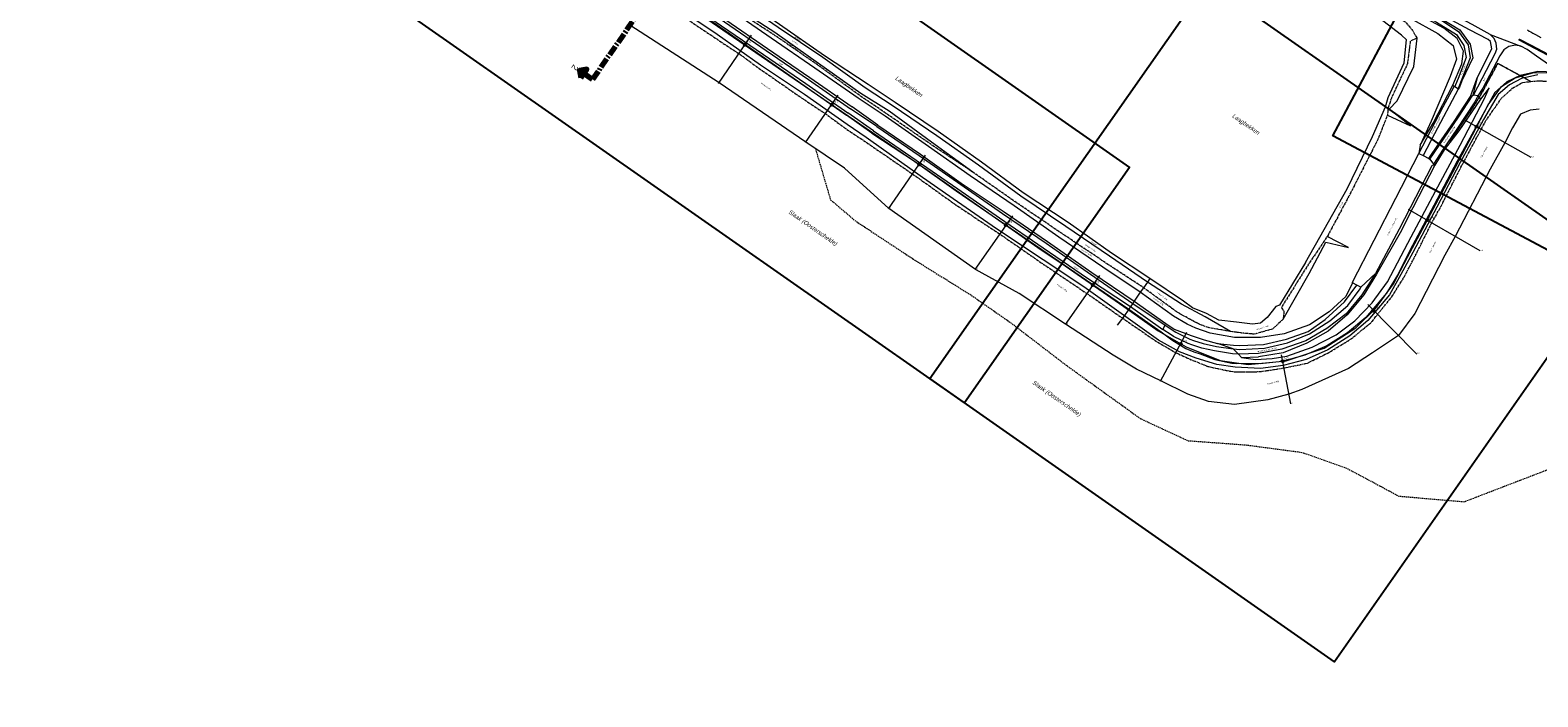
# Model space of a CAD drawing. Header units: metres. Extents: x 69428 to 72581, y 405279 to 408746.
# Tile 10 of 39: x 69840 to 71265, y 406882 to 407513. Entities that reach past the tile are written whole.
import ezdxf
from ezdxf.enums import TextEntityAlignment as Align

# ---------------------------------------------------------------- set-up
doc = ezdxf.new("R2010")
doc.units = ezdxf.units.M
for name, pattern in [('CENTER2', [28.575, 19.05, -3.175, 3.175, -3.175]), ('HIDDEN', [0.375, 0.25, -0.125]), ('PHANTOM2', [1.25, 0.625, -0.125, 0.125, -0.125, 0.125, -0.125])]:
    doc.linetypes.add(name, pattern=pattern)
doc.layers.add('Bladindeling', color=1, linetype='CONTINUOUS', plot=False)
for name, color, linetype, lineweight in [('BS-BREEKLIJN', 253, 'CONTINUOUS', 0), ('BS-Dijkpaal', 2, 'CONTINUOUS', 25), ('BS-Dijkpaal @ 0.5', 2, 'CONTINUOUS', 25), ('BS-Dijkpaal @ 1', 2, 'CONTINUOUS', 25), ('BS-Dijkpaalnr', 6, 'CONTINUOUS', 25), ('BS-DWARSPROFIELLOKATIE_GEMETEN', 1, 'CONTINUOUS', 18), ('BS-HEKWERK-NVV-KL-1_5M', 253, 'RASTER', 0), ('BS-KANT-KREUKELBERM', 35, 'PHANTOM2', 0), ('BS-KANT-VERHARDING', 253, 'CONTINUOUS', 0), ('BS-KANT-WATER', 253, 'CONTINUOUS', 0), ('BS-KRUINLIJN', 253, 'CONTINUOUS', 0), ('BS-OVERIG-KPN', 253, 'CONTINUOUS', 0), ('BS-Overige namen', 7, 'CONTINUOUS', 25), ('BS-OVERIGE-LIJNEN', 253, 'CONTINUOUS', 0), ('BS-OVERIGE-TEKSTEN', 253, 'CONTINUOUS', 0), ('BS-SCHEIDINGSL-TALUDBEKL-ONZB', 253, 'CONTINUOUS', 0), ('BS-STORTSTEENLIJN', 253, 'CONTINUOUS', 0), ('BS-TUSSENBERM', 253, 'CONTINUOUS', 0), ('BS-VLAKAFSLUITING', 253, 'CONTINUOUS', 0), ('BS-ZANDLIJN', 2, 'HIDDEN', 20), ('Plts-Dwarsprofiel', 5, 'CENTER2', 70), ('THEORETISCHE_NULLIJN', 1, 'CONTINUOUS', 0), ('TL-5.0mm Tekst', 4, 'CONTINUOUS', 50)]:
    doc.layers.add(name, color=color, linetype=linetype, lineweight=lineweight)
doc.styles.add('ISO', font='ISO')
doc.styles.add('StagCAD', font='StagCAD.ttf')
doc.linetypes.add('RASTER', pattern='A,3,-2,[200,RASTER,S=0.75,R=0,X=0,Y=0],-2,3', length=10)

# ---------------------------------------------------------------- blocks, each defined once
blk = doc.blocks.new('132')
at = {"layer": 'BS-Dijkpaal'}
h = blk.add_hatch(color=256, dxfattribs=at)
h.paths.add_polyline_path([(0, 0), (0, 1, 0.414214), (-1, 0)])
h.paths.add_polyline_path([(1, 0), (0, 0), (0, -1, 0.414214)])
for p, q in [((-1, 0), (1, 0)), ((0, -1), (0, 1))]:
    blk.add_line(p, q, dxfattribs=at)
blk.add_circle((0, 0), 1, dxfattribs=at)
blk = doc.blocks.new('*U71')
at = {"layer": 'BS-Dijkpaal @ 0.5', "xscale": 0.5, "yscale": 0.5, "zscale": 0.5}
blk.add_blockref('132', (70515.391, 407498.769), dxfattribs=at)
at = {"layer": 'BS-Dijkpaal @ 1'}
blk.add_blockref('132', (70515.391, 407498.769), dxfattribs=at)
blk = doc.blocks.new('*U72')
at = {"layer": 'BS-Dijkpaal @ 0.5', "xscale": 0.5, "yscale": 0.5, "zscale": 0.5}
blk.add_blockref('132', (70597.722, 407442.012), dxfattribs=at)
at = {"layer": 'BS-Dijkpaal @ 1'}
blk.add_blockref('132', (70597.722, 407442.012), dxfattribs=at)
blk = doc.blocks.new('*U73')
at = {"layer": 'BS-Dijkpaal @ 0.5', "xscale": 0.5, "yscale": 0.5, "zscale": 0.5}
blk.add_blockref('132', (70680.288, 407385.594), dxfattribs=at)
at = {"layer": 'BS-Dijkpaal @ 1'}
blk.add_blockref('132', (70680.288, 407385.594), dxfattribs=at)
blk = doc.blocks.new('*U74')
at = {"layer": 'BS-Dijkpaal @ 0.5', "xscale": 0.5, "yscale": 0.5, "zscale": 0.5}
blk.add_blockref('132', (70762.2, 407328.231), dxfattribs=at)
at = {"layer": 'BS-Dijkpaal @ 1'}
blk.add_blockref('132', (70762.2, 407328.231), dxfattribs=at)
blk = doc.blocks.new('*U75')
at = {"layer": 'BS-Dijkpaal @ 0.5', "xscale": 0.5, "yscale": 0.5, "zscale": 0.5}
blk.add_blockref('132', (70844.484, 407271.413), dxfattribs=at)
at = {"layer": 'BS-Dijkpaal @ 1'}
blk.add_blockref('132', (70844.484, 407271.413), dxfattribs=at)
blk = doc.blocks.new('*U76')
at = {"layer": 'BS-Dijkpaal @ 0.5', "xscale": 0.5, "yscale": 0.5, "zscale": 0.5}
blk.add_blockref('132', (70927.481, 407215.757), dxfattribs=at)
at = {"layer": 'BS-Dijkpaal @ 1'}
blk.add_blockref('132', (70927.481, 407215.757), dxfattribs=at)
blk = doc.blocks.new('*U77')
at = {"layer": 'BS-Dijkpaal @ 0.5', "xscale": 0.5, "yscale": 0.5, "zscale": 0.5}
blk.add_blockref('132', (71023.857, 407199.416), dxfattribs=at)
at = {"layer": 'BS-Dijkpaal @ 1'}
blk.add_blockref('132', (71023.857, 407199.416), dxfattribs=at)
blk = doc.blocks.new('*U78')
at = {"layer": 'BS-Dijkpaal @ 0.5', "xscale": 0.5, "yscale": 0.5, "zscale": 0.5}
blk.add_blockref('132', (71109.593, 407247.194), dxfattribs=at)
at = {"layer": 'BS-Dijkpaal @ 1'}
blk.add_blockref('132', (71109.593, 407247.194), dxfattribs=at)
blk = doc.blocks.new('*U79')
at = {"layer": 'BS-Dijkpaal @ 0.5', "xscale": 0.5, "yscale": 0.5, "zscale": 0.5}
blk.add_blockref('132', (71160.613, 407332.82), dxfattribs=at)
at = {"layer": 'BS-Dijkpaal @ 1'}
blk.add_blockref('132', (71160.613, 407332.82), dxfattribs=at)
blk = doc.blocks.new('*U80')
at = {"layer": 'BS-Dijkpaal @ 0.5', "xscale": 0.5, "yscale": 0.5, "zscale": 0.5}
blk.add_blockref('132', (71207.234, 407421.282), dxfattribs=at)
at = {"layer": 'BS-Dijkpaal @ 1'}
blk.add_blockref('132', (71207.234, 407421.282), dxfattribs=at)
blk = doc.blocks.new('riviernaam')
at = {"layer": 'TL-5.0mm Tekst', "style": 'StagCAD', "oblique": 10}
blk.add_attdef('NAAM', (0, 0), '', height=4, dxfattribs=at)

msp = doc.modelspace()

# ---------------------------------------------------------------- linework, layer by layer
at = {"layer": 'Bladindeling'}
for points in [[(70105.836814, 407924.192969), (70879.116344, 407382.736813), (70723.103553, 407159.927457), (69949.824023, 407701.383613)], [(71199.090731, 407652.608205), (71725.327496, 407372.803154), (71597.631231, 407132.641409), (71071.394466, 407412.44646)], [(70952.967794, 407557.945486), (71335.511798, 407290.08529), (71072.881476, 406915.010318), (70690.337471, 407182.870514)]]:
    msp.add_lwpolyline(points, close=True, dxfattribs=at)
at = {"layer": 'BS-BREEKLIJN'}
for points in [[(70974.494096, 407227.489669), (70950.754743, 407241.455682), (70928.387537, 407253.399304), (70896.097382, 407274.185565), (70860.255157, 407298.586402), (70819.006565, 407326.661151), (70776.460367, 407355.566445), (70736.326491, 407384.893953), (70697.067418, 407412.411298), (70655.538597, 407440.524716), (70629.228977, 407457.99135), (70589.041315, 407486.697767), (70547.091491, 407515.152141), (70506.635673, 407542.998365), (70466.824609, 407571.066941), (70425.292169, 407600.111067), (70386.938187, 407629.482094)], [(71184.901466, 407460.385294), (71185.992169, 407459.086453)], [(71207.727723, 407467.507345), (71203.817146, 407451.04713)], [(71208.477267, 407450.296935), (71211.031451, 407447.179113)], [(71153.86828, 407403.754006), (71152.721712, 407395.773746), (71156.825295, 407393.795648)], [(71163.140657, 407390.37926), (71166.365102, 407385.641878), (71167.638387, 407384.773964)], [(71111.570009, 407282.30695), (71097.940095, 407269.246825)], [(70985.073723, 407202.808497), (70982.022536, 407206.071506), (70976.948333, 407211.02271), (70962.41245, 407216.242747)]]:
    msp.add_lwpolyline(points, dxfattribs=at)
at = {"layer": 'BS-DWARSPROFIELLOKATIE_GEMETEN'}
for points in [[(70490.699815, 407462.093182), (70521.636731, 407507.850036)], [(70572.765235, 407406.219338), (70603.757843, 407450.937202)], [(71258.908668, 407392.038762), (71194.650685, 407428.198662)], [(70651.132852, 407343.505919), (70686.20985, 407394.233087)], [(71210.64156, 407303.605432), (71142.917428, 407342.910029)], [(70733.333492, 407285.978355), (70768.723839, 407336.952484)], [(70818.433058, 407234.1198), (70850.902435, 407280.290086)], [(71150.843171, 407206.064644), (71104.285024, 407252.949753)], [(70908.444692, 407180.376944), (70933.274618, 407226.911531)], [(71031.52018, 407159.053738), (71022.919261, 407205.22658)]]:
    msp.add_lwpolyline(points, dxfattribs=at)
at = {"layer": 'BS-HEKWERK-NVV-KL-1_5M', "flags": 128}
msp.add_lwpolyline([(70898.43321, 407277.528892), (70896.097382, 407274.185565), (70892.386393, 407268.852464), (70889.28553, 407264.531912), (70883.475021, 407256.032258), (70882.124755, 407253.992285), (70880.122832, 407251.138778), (70878.472316, 407248.64821), (70873.771249, 407241.790792), (70871.621551, 407238.786401), (70867.563883, 407233.310417)], dxfattribs=at)
at = {"layer": 'BS-KANT-KREUKELBERM', "ltscale": 3, "flags": 128}
for points in [[(70158.919, 408521.003), (70171.247235, 408481.262215), (70177.119427, 408461.324607), (70183.916263, 408436.109689), (70191.281982, 408413.566243), (70203.135975, 408379.65464), (70217.063038, 408331.343494), (70233.27454, 408282.360591), (70249.23838, 408234.634639), (70273.859397, 408183.207518), (70296.870454, 408138.826147), (70325.050027, 408091.817092), (70352.252715, 408048.764933), (70387.580972, 408004.680261), (70420.088887, 407963.797548), (70455.653573, 407926.833106), (70491.491493, 407892.289863), (70528.961655, 407860.06746), (70572.824099, 407827.436381), (70614.393117, 407800.233607), (70660.568977, 407771.803961), (70705.444847, 407748.154893), (70751.779707, 407725.178969), (70795.803762, 407702.883592), (70842.729263, 407679.751596), (70886.882707, 407657.587624), (70929.389624, 407636.075063), (70973.192591, 407612.904716), (71035.916465, 407579.557449), (71080.641822, 407557.132706), (71124.391702, 407530.45552), (71139.669516, 407520.627353), (71146.061042, 407512.982255), (71151.039214, 407504.994382), (71144.556191, 407502.15417), (71141.800101, 407480.655428), (71126.430916, 407447.686919), (71123.461104, 407438.55287), (71122.971283, 407432.23668), (71113.884759, 407409.150793), (71088.968418, 407360.19553), (71066.074025, 407317.298185), (71048.313781, 407291.058234), (71022.633052, 407250.294319), (71025.082089, 407246.507048), (71024.364841, 407239.229964), (71014.393459, 407229.793322), (70997.053563, 407224.91458), (70984.239498, 407226.100928), (70974.494096, 407227.489669), (70953.853781, 407231.09008), (70945.394256, 407234.164407), (70934.590252, 407239.822402), (70923.353647, 407246.291254), (70916.61435, 407251.296716), (70892.386393, 407268.852464), (70856.327489, 407292.5645), (70814.697171, 407320.460955), (70772.008202, 407349.437567), (70730.861536, 407378.263417), (70690.724638, 407404.892131), (70649.885997, 407433.129913), (70624.040439, 407450.643148), (70584.04586, 407479.802332), (70542.751737, 407508.29266), (70501.029855, 407535.273217), (70461.121377, 407564.223829), (70419.530357, 407591.959659), (70380.365728, 407619.766582), (70344.185472, 407644.493923), (70301.875907, 407672.896837), (70262.339764, 407702.087603), (70222.115999, 407729.23782), (70180.576468, 407757.414226), (70140.007839, 407785.116654), (70100.712304, 407812.199772), (70057.849847, 407841.127622), (70017.136649, 407870.951545), (69976.107942, 407899.30187), (69934.259511, 407927.830076), (69913.122124, 407942.386291), (69886.511347, 407960.809282), (69874.042819, 407978.0079), (69869.601099, 407999.104917), (69871.070848, 408015.093468), (69891.860952, 408062.14858), (69910.887133, 408097.906973), (69938.85022, 408140.139322), (69965.746621, 408178.702964), (69982.161707, 408202.124154), (69994.616226, 408217.23699), (70014.384083, 408257.335543), (70021.291589, 408273.74489), (70023.951449, 408273.076987), (70027.365491, 408278.318513), (70030.504387, 408272.277775), (70032.297535, 408272.512868)], [(69839.81305, 407955.365455), (69848.883211, 407943.529326), (69871.919327, 407928.321187), (69933.288852, 407886.878334), (69937.622106, 407883.590197), (69978.353242, 407854.372883), (70015.269144, 407830.308739), (70061.687527, 407797.453564), (70097.757306, 407773.256841), (70103.878511, 407769.232813), (70120.00499, 407758.058097), (70159.868979, 407730.505927), (70179.956974, 407717.243172), (70200.480869, 407702.226987), (70242.900206, 407672.958375), (70262.408602, 407660.489925), (70324.66777, 407617.817022), (70343.925094, 407603.663725), (70364.558164, 407589.510429), (70405.879891, 407560.784201), (70426.72798, 407546.888235), (70446.110241, 407532.992269), (70487.147494, 407505.279461), (70509.790363, 407490.328815), (70528.424094, 407476.709762), (70569.3584, 407448.266174), (70591.679128, 407433.509358), (70609.750942, 407420.126032), (70630.750685, 407406.081344), (70673.933981, 407376.480141), (70682.039103, 407370.774789), (70715.567026, 407346.769986), (70756.626534, 407319.528253), (70795.656666, 407292.516021), (70838.961462, 407263.310452), (70872.555579, 407240.068272), (70905.627491, 407217.337016), (70922.861066, 407207.395148), (70937.510111, 407200.712351), (70953.670848, 407194.249748), (70974.473037, 407189.893465), (70979.044194, 407189.318362), (71002.388989, 407189.473561), (71025.206447, 407192.948138), (71047.35823, 407197.558768), (71068.005458, 407207.765446), (71089.05829, 407220.823057), (71107.713458, 407236.066954), (71113.577816, 407243.591701), (71127.044929, 407260.201396), (71138.964151, 407279.432539), (71150.035966, 407300.568547), (71164.801265, 407330.209454), (71172.386206, 407343.578605), (71193.38308, 407384.688926), (71211.604615, 407418.658175), (71216.024832, 407426.994377), (71230.751897, 407448.141291), (71241.171573, 407457.717849), (71251.063367, 407463.139584), (71265.109021, 407464.633104), (71265.552429, 407464.646601), (71278.467273, 407463.916106), (71282.141213, 407462.752275), (71290.873534, 407459.83463), (71291.912346, 407459.076036)]]:
    msp.add_lwpolyline(points, dxfattribs=at)
at = {"layer": 'BS-KANT-VERHARDING'}
for points in [[(70372.928101, 407599.862666), (70412.877711, 407572.690599), (70453.017386, 407544.759078), (70493.403089, 407516.494517), (70533.157163, 407489.554212), (70572.975458, 407462.157488), (70612.944885, 407434.156454)], [(70415.37106, 407576.408921), (70455.967359, 407548.286065), (70496.22568, 407520.334151), (70535.678749, 407493.396348), (70575.653564, 407465.865204), (70615.42462, 407437.980272)], [(71089.590572, 407569.76125), (71129.474393, 407547.668743), (71171.574057, 407523.593324), (71190.089939, 407511.286029), (71199.410286, 407498.49016), (71201.14394, 407486.339925), (71190.542432, 407458.949616), (71189.75558, 407456.549465)], [(71087.292552, 407566.238439), (71127.79136, 407544.135985), (71169.474408, 407520.013675), (71188.312566, 407508.558689), (71195.298348, 407497.860311), (71197.273724, 407486.621476), (71189.854104, 407466.88044), (71187.256633, 407460.819846), (71186.578301, 407459.083784)], [(71276.229929, 407479.532803), (71263.92568, 407487.842626), (71254.939123, 407494.198472), (71249.005663, 407497.269553), (71243.853046, 407498.323773), (71237.562905, 407497.051387), (71233.05868, 407493.860079), (71229.28204, 407488.261317), (71213.079564, 407457.686476), (71208.477267, 407450.296935), (71204.454619, 407451.077828), (71224.655928, 407490.50703), (71226.26641, 407494.663045), (71225.688233, 407500.325681), (71223.824837, 407504.532653), (71220.085836, 407508.539252), (71203.161045, 407517.73714), (71162.588711, 407539.220292), (71152.10156, 407545.20906), (71119.027611, 407565.927359)], [(71208.477267, 407450.296935), (71205.660519, 407444.778922), (71188.388353, 407418.856637), (71175.620288, 407399.97483), (71166.365102, 407385.641878), (71165.461186, 407383.958431), (71165.009134, 407384.167723), (71133.888714, 407324.305703), (71111.570009, 407282.30695), (71098.839989, 407262.202197), (71083.893987, 407244.23821), (71065.600659, 407230.210852), (71045.678403, 407218.493727), (71023.082747, 407210.678645), (71001.071481, 407206.581341), (70982.022536, 407206.071506), (70976.597045, 407206.480016), (70959.540921, 407209.014978), (70947.387467, 407211.622225), (70937.875016, 407214.695312), (70934.524725, 407216.066152), (70920.799805, 407222.812385), (70918.636082, 407224.146046), (70910.62251, 407229.491931), (70912.930167, 407233.47747), (70920.428226, 407228.425743), (70923.026813, 407226.78226), (70936.269227, 407220.268961), (70939.545312, 407218.927385), (70948.721387, 407215.970018), (70961.486336, 407213.268337), (70976.948333, 407211.02271), (70983.244471, 407210.557756), (71006.629054, 407211.837939), (71028.476104, 407216.82418), (71049.101547, 407225.372678), (71068.340228, 407237.610432), (71085.40737, 407252.136809), (71097.077255, 407267.700163), (71097.940095, 407269.246825), (71093.854314, 407271.26339), (71089.974807, 407273.455013), (71089.799832, 407274.219316), (71110.237281, 407313.833208), (71130.748076, 407353.493813), (71152.721712, 407395.773746), (71175.718103, 407440.131112), (71185.992169, 407459.086453), (71186.578301, 407459.083784), (71189.228033, 407457.641936), (71189.75558, 407456.549465), (71167.413834, 407414.512741), (71156.825295, 407393.795648), (71161.998536, 407390.997107), (71163.140657, 407390.37926), (71189.966888, 407430.35901), (71203.817146, 407451.04713), (71204.454619, 407451.077828)], [(70637.13853, 407417.309514), (70612.944885, 407434.156454)], [(70640.14938, 407421.36079), (70615.42462, 407437.980272)], [(70637.13853, 407417.309514), (70677.416538, 407389.526935), (70716.754027, 407362.567085), (70756.283503, 407335.131786), (70797.378539, 407306.71317), (70839.529691, 407277.939847), (70880.122832, 407251.138778), (70910.613724, 407229.503373)], [(70640.14938, 407421.36079), (70680.406398, 407393.840122), (70719.754246, 407366.669389), (70759.136392, 407339.129115), (70800.409488, 407310.877373), (70842.180981, 407281.666027), (70882.124755, 407253.992285), (70912.878293, 407233.428253)], [(70910.613724, 407229.503373), (70912.878293, 407233.428253)]]:
    msp.add_lwpolyline(points, dxfattribs=at)
at = {"layer": 'BS-KANT-WATER'}
for points in [[(70951.738457, 407244.375284), (70938.601979, 407249.896035), (70929.993484, 407256.166644), (70898.43321, 407277.528892), (70862.176246, 407301.580002), (70821.065593, 407330.614401), (70778.724241, 407358.749967), (70739.196657, 407387.560869), (70698.121012, 407416.536552), (70657.627223, 407443.982608), (70631.953169, 407460.957111), (70590.845622, 407488.309796), (70548.273755, 407518.015969), (70508.413546, 407545.659498), (70468.535425, 407573.953659), (70429.382983, 407600.751953), (70386.938187, 407629.482094)], [(71045.502502, 407292.592668), (71084.968448, 407362.477624), (71108.839632, 407411.812208), (71120.949743, 407439.983047), (71123.544839, 407448.84037), (71138.71532, 407481.700705), (71141.012358, 407503.506607), (71136.371376, 407507.816285), (71118.740059, 407521.477758), (71074.906788, 407546.62583)], [(71045.502502, 407292.592668), (71020.89537, 407252.225959), (71017.515454, 407251.039252), (71009.187165, 407240.68185), (71003.060734, 407235.288143), (70995.290195, 407234.364364), (70980.217437, 407236.131853), (70963.456733, 407238.125107), (70951.738457, 407244.375284)]]:
    msp.add_lwpolyline(points, dxfattribs=at)
at = {"layer": 'BS-KRUINLIJN'}
for points in [[(70322.45979, 407631.910202), (70411.857909, 407570.682492), (70452.201445, 407543.678658), (70492.682679, 407515.183919), (70531.98179, 407487.98747), (70571.536527, 407460.021045), (70611.631543, 407432.06296)], [(70376.657211, 407605.622626), (70416.692138, 407578.4376), (70457.17282, 407550.031542), (70497.463469, 407522.157493), (70536.984804, 407495.197686), (70576.894937, 407467.669661), (70616.81817, 407440.035998)], [(71161.998536, 407390.997107), (71171.153904, 407404.673051), (71186.088275, 407426.072453), (71201.515978, 407449.891408), (71207.727723, 407467.507345), (71221.570804, 407494.925811), (71220.316772, 407501.687423), (71218.105445, 407503.65475), (71200.618076, 407512.799693), (71160.066705, 407534.486144), (71149.994289, 407541.042365), (71116.81821, 407561.965517), (71093.50494, 407573.130514)], [(71280.978865, 407472.681074), (71265.068713, 407473.403381), (71248.423986, 407469.493244), (71235.960497, 407463.68577), (71224.589556, 407453.484232), (71211.131039, 407429.329473), (71188.906196, 407388.615278), (71166.83034, 407346.551322), (71144.013714, 407304.005673), (71133.32285, 407282.440695), (71122.174887, 407263.845284), (71102.408506, 407240.793483), (71085.152297, 407226.283874), (71065.512892, 407213.918626), (71044.731763, 407205.143479), (71023.459714, 407198.986623), (71002.489667, 407196.834442), (70979.830943, 407197.3179)], [(70985.073723, 407202.808497), (70998.106389, 407200.815673), (71013.884244, 407201.801043), (71027.717028, 407204.082307), (71051.859264, 407212.788005), (71074.592472, 407224.347616), (71092.090609, 407237.61694), (71108.371989, 407254.554336), (71122.864243, 407274.398305), (71145.450804, 407317.113376), (71168.48076, 407360.194423), (71191.57718, 407403.79456), (71214.581819, 407447.931617), (71219.15084, 407457.833615)], [(70635.662771, 407415.187797), (70611.631543, 407432.06296)], [(70641.113643, 407422.701068), (70616.81817, 407440.035998)], [(70635.662771, 407415.187797), (70676.651668, 407387.972647), (70715.25148, 407360.467454), (70755.33224, 407333.178257), (70796.348005, 407305.091441), (70838.449878, 407276.127243), (70878.472316, 407248.64821), (70909.00502, 407227.206105), (70919.058757, 407219.602144), (70932.445683, 407211.351465), (70940.040328, 407208.277436), (70946.038683, 407206.263312), (70959.805437, 407201.011425), (70975.950875, 407197.608526), (70979.830943, 407197.3179)], [(70641.113643, 407422.701068), (70681.578091, 407395.215658), (70720.108541, 407367.833195), (70760.475783, 407340.632264), (70801.510823, 407312.569123), (70843.536524, 407283.278568), (70883.475021, 407256.032258), (70913.410614, 407235.108808), (70921.403468, 407229.807228), (70937.482599, 407223.598152), (70949.684413, 407219.43218), (70962.41245, 407216.242747), (70977.29599, 407214.528019), (70983.388316, 407214.094491)], [(70983.388316, 407214.094491), (71005.625825, 407215.04482), (71027.556436, 407220.131325), (71048.01469, 407227.384252), (71063.931668, 407238.786976), (71082.482908, 407255.438589), (71093.854314, 407271.26339)]]:
    msp.add_lwpolyline(points, dxfattribs=at)
at = {"layer": 'BS-OVERIG-KPN'}
for points in [[(71255.25, 407512.947), (71256.908, 407511.696), (71258.393, 407510.817), (71260.251, 407509.792), (71263.039, 407508.285), (71267.927, 407505.67)], [(71323.945, 407462.68), (71304.077, 407473.068), (71262.147, 407495.202), (71247.403, 407503.024), (71247.302, 407503.231), (71247.247, 407503.467), (71247.335, 407503.701), (71247.494, 407503.879), (71247.675, 407503.943), (71247.897, 407503.895), (71258.688, 407498.348), (71285.576, 407484.129), (71308.948, 407471.746), (71312.594, 407469.842), (71313.938, 407469.236), (71316.33, 407468.238), (71325.084, 407464.516)]]:
    msp.add_lwpolyline(points, dxfattribs=at)
at = {"layer": 'BS-OVERIGE-LIJNEN', "linetype": 'HIDDEN', "ltscale": 2, "flags": 128}
msp.add_lwpolyline([(71181.764118, 407407.613881), (71187.29288, 407415.344514), (71194.861183, 407426.642931), (71201.038751, 407435.563084), (71203.711057, 407439.750639), (71210.886514, 407451.090709), (71217.729114, 407463.801144), (71223.539171, 407474.477946), (71227.157436, 407481.289447), (71251.148838, 407468.168623), (71258.068793, 407464.251774), (71257.945646, 407464.034209), (71251.02728, 407467.950158), (71227.259504, 407480.948681), (71223.759364, 407474.359555), (71217.948975, 407463.682143), (71211.102475, 407450.964463), (71203.92206, 407439.616557), (71201.24696, 407435.424624), (71195.067811, 407426.502188), (71187.498455, 407415.2022), (71181.967466, 407407.468452)], close=True, dxfattribs=at)
at = {"layer": 'BS-SCHEIDINGSL-TALUDBEKL-ONZB'}
for points in [[(70951.738457, 407244.375284), (70938.601979, 407249.896035), (70929.993484, 407256.166644), (70898.43321, 407277.528892), (70862.176246, 407301.580002), (70821.065593, 407330.614401), (70778.724241, 407358.749967), (70739.196657, 407387.560869), (70698.121012, 407416.536552), (70657.627223, 407443.982608), (70631.953169, 407460.957111), (70590.845622, 407488.309796), (70548.273755, 407518.015969), (70508.413546, 407545.659498), (70468.535425, 407573.953659), (70429.382983, 407600.751953), (70386.938187, 407629.482094)], [(71045.502502, 407292.592668), (71084.968448, 407362.477624), (71108.839632, 407411.812208), (71120.949743, 407439.983047), (71123.544839, 407448.84037), (71138.71532, 407481.700705), (71141.012358, 407503.506607), (71136.371376, 407507.816285), (71118.740059, 407521.477758), (71074.906788, 407546.62583)], [(71045.502502, 407292.592668), (71020.89537, 407252.225959), (71017.515454, 407251.039252), (71009.187165, 407240.68185), (71003.060734, 407235.288143), (70995.290195, 407234.364364), (70980.217437, 407236.131853), (70963.456733, 407238.125107), (70951.738457, 407244.375284)]]:
    msp.add_lwpolyline(points, dxfattribs=at)
at = {"layer": 'BS-STORTSTEENLIJN', "flags": 128}
for points in [[(70730.861536, 407378.263417), (70691.939914, 407406.607043), (70651.848317, 407436.004703), (70625.214901, 407452.604537), (70584.966455, 407481.047021), (70543.731859, 407510.313706), (70502.336235, 407537.11512)], [(71266.462274, 407437.850001), (71257.794668, 407436.986555), (71248.864794, 407432.964572), (71241.084922, 407420.082848), (71234.024925, 407406.041592), (71220.195246, 407381.000526), (71187.099542, 407317.268354), (71177.219387, 407299.746018), (71159.550449, 407265.352206), (71148.725504, 407244.513067), (71133.356688, 407223.673928), (71108.818939, 407207.345576), (71086.023781, 407192.555708), (71041.89929, 407172.571931), (71029.849259, 407168.023848), (71009.991141, 407162.719735), (70978.218789, 407158.489984), (70953.768657, 407161.320751), (70934.354604, 407168.178949), (70908.645765, 407180.753782), (70885.730168, 407191.733801), (70863.805565, 407204.959789), (70818.597222, 407234.353235), (70774.727959, 407263.412647), (70733.457412, 407286.156842), (70651.442125, 407343.953179), (70609.750602, 407381.890254), (70573.074047, 407406.664909), (70491.030774, 407462.582683), (70406.573113, 407517.302689)]]:
    msp.add_lwpolyline(points, dxfattribs=at)
at = {"layer": 'BS-TUSSENBERM'}
for points in [[(70920.760166, 407241.878053), (70889.28553, 407264.531912), (70853.928618, 407288.455301), (70812.202435, 407316.659824), (70770.117715, 407346.177381), (70728.395116, 407374.8395), (70689.182494, 407402.519978), (70648.191576, 407431.058878), (70622.454105, 407448.143782), (70581.53777, 407476.471629), (70540.325789, 407505.046232), (70499.540467, 407533.10173), (70458.924484, 407560.603022), (70417.926692, 407589.097677), (70377.636815, 407616.324297), (70341.800425, 407641.270477), (70299.965283, 407670.213899), (70299.472344, 407670.386894), (70259.644242, 407698.032431), (70219.305024, 407726.165734), (70178.393953, 407753.900675), (70137.988565, 407781.979458), (70125.093082, 407791.440189)], [(71090.536454, 407571.515174), (71130.295024, 407549.165557), (71172.303524, 407524.634148), (71191.343082, 407512.956204), (71201.200426, 407499.161653), (71203.779751, 407486.33375), (71193.405445, 407464.618816), (71191.18706, 407458.721219), (71189.75558, 407456.549465)], [(71082.025093, 407559.212321), (71111.211844, 407544.750716), (71144.483446, 407523.764688), (71170.560355, 407509.386996), (71185.057727, 407497.95073), (71188.204953, 407485.207652), (71182.354437, 407468.828529), (71164.215428, 407426.538697), (71153.86828, 407403.754006), (71166.248404, 407424.593087), (71184.901466, 407460.385294), (71193.244949, 407480.759154), (71194.766812, 407492.681541), (71189.014058, 407504.523775), (71176.118033, 407514.344919), (71149.594522, 407528.85511), (71116.871901, 407548.926461), (71087.294802, 407564.244695)], [(71265.16259, 407470.160522), (71249.644946, 407466.861487), (71238.276418, 407460.664962), (71227.491419, 407451.635313), (71213.624892, 407428.086237), (71191.557129, 407387.179985), (71169.597935, 407344.951116), (71146.951225, 407302.124776), (71135.649655, 407281.31776), (71124.871686, 407262.173279), (71104.498195, 407237.843572), (71087.30977, 407223.295118), (71066.677591, 407210.260276), (71046.150087, 407201.09938), (71024.291883, 407195.374), (71002.858051, 407192.572092), (70979.015846, 407193.59734), (70961.680919, 407196.327797), (70942.127918, 407202.308146), (70926.318513, 407208.175475), (70906.65836, 407219.340974), (70836.034423, 407269.758818), (70797.438392, 407295.243103), (70753.247993, 407324.542444), (70716.499309, 407350.252764), (70683.391935, 407373.231993), (70632.3547, 407409.244603), (70629.997551, 407410.842539), (70612.215154, 407423.362366), (70571.77591, 407451.564097), (70530.298572, 407479.540689), (70489.176134, 407508.332267), (70448.223783, 407535.987229)], [(71122.971283, 407432.23668), (71144.751373, 407422.109927), (71124.533214, 407437.668666), (71132.286845, 407445.543075), (71148.03773, 407477.991014), (71151.039214, 407504.994382)], [(71219.15084, 407457.833615), (71211.031451, 407447.179113), (71190.324041, 407417.287382), (71176.417372, 407399.402468), (71167.638387, 407384.773964), (71141.825465, 407334.66721), (71136.200791, 407323.135679), (71112.446273, 407281.722458), (71100.614225, 407262.045624), (71084.853017, 407243.075438), (71066.778889, 407227.82637), (71046.762361, 407216.481569), (71024.289201, 407207.386834), (71001.024674, 407203.408862)], [(71024.364841, 407239.229964), (71049.025134, 407282.404503), (71064.659183, 407311.913691), (71086.073482, 407306.775248), (71066.074025, 407317.298185)], [(71089.974807, 407273.455013), (71083.661426, 407260.430901), (71067.922485, 407246.173358), (71049.39152, 407233.732899), (71025.353554, 407225.125126), (71002.882385, 407221.824325), (70978.279363, 407221.793431), (70955.242282, 407225.998043), (70941.925343, 407230.577139), (70933.492283, 407234.511824), (70920.760166, 407241.878053)], [(70985.073723, 407202.808497), (71001.024674, 407203.408862)]]:
    msp.add_lwpolyline(points, dxfattribs=at)
at = {"layer": 'BS-VLAKAFSLUITING'}
for points in [[(71220.085836, 407508.539252), (71249.005663, 407497.269553)], [(70910.613724, 407229.503373), (70910.62251, 407229.491931)], [(70912.878293, 407233.428253), (70912.930167, 407233.47747)]]:
    msp.add_lwpolyline(points, dxfattribs=at)
at = {"layer": 'BS-ZANDLIJN', "ltscale": 5, "flags": 128}
msp.add_lwpolyline([(70582.100819, 407400.567413), (70596.337839, 407352.250134), (70620.018738, 407332.028303), (70675.182814, 407295.620599), (70728.946775, 407262.152442), (70766.845938, 407235.730224), (70819.728529, 407195.216155), (70889.320686, 407145.169069), (70934.272199, 407124.206823), (70989.215939, 407120.178466), (71042.0985, 407113.132541), (71084.404578, 407098.159947), (71133.761654, 407071.73773), (71195.457984, 407066.453289), (71287.121109, 407101.682917), (71354.987096, 407138.674016), (71421.971682, 407173.903644), (71491.600412, 407201.206604), (71529.55526, 407206.084466), (71576.212538, 407187.995495), (71642.816586, 407163.425063), (71713.634531, 407109.244176), (71698.263922, 406982.480993), (71689.388909, 406964.743597), (71692.347235, 406944.049968), (71695.305579, 406930.254219), (71663.749979, 406889.852366), (71608.527648, 406868.173332), (71565.138692, 406837.625592), (71533.583093, 406808.063265), (71493.152462, 406788.35505), (71449.763488, 406781.457171), (71395.527284, 406789.340455), (71330.44385, 406793.282101), (71281.138206, 406792.296688), (71264.374289, 406772.588473), (71305.791028, 406757.807309), (71330.44385, 406737.11368), (71368.902245, 406705.580535), (71452.673909, 406640.24421), (71514.321007, 406594.538588), (71589.888429, 406552.80737), (71695.285104, 406497.165747), (71838.113885, 406446.156474), (71965.225388, 406415.4481), (72053.22565, 406397.302232), (72143.709169, 406374.038807), (72216.434459, 406326.690896), (72235.166724, 406279.342986), (72242.880026, 406219.882825), (72195.498392, 406133.995924), (72159.135738, 406127.389245), (72129.384476, 406145.007067), (72054.455383, 406170.332691), (71961.895918, 406194.5572), (71860.521259, 406237.500655), (71798.814949, 406268.331852), (71738.210532, 406294.758584), (71694.134612, 406315.679754)], dxfattribs=at)
at = {"layer": 'Plts-Dwarsprofiel', "ltscale": 0.5}
msp.add_line((70441.45048, 407567.703164), (70371.386386, 407465.728148), dxfattribs=at)
at = {"layer": 'Plts-Dwarsprofiel', "linetype": 'Continuous', "ltscale": 0.5}
msp.add_line((70371.386386, 407465.728148), (70363.144317, 407471.391036), dxfattribs=at)
at = {"layer": 'Plts-Dwarsprofiel', "linetype": 'Continuous', "ltscale": 0.5, "flags": 128}
msp.add_lwpolyline([(70360.312873, 407467.270002), (70365.975761, 407475.51207), (70359.023283, 407474.22248), (70360.312873, 407467.270002)], dxfattribs=at)
at = {"layer": 'Plts-Dwarsprofiel', "linetype": 'Continuous', "ltscale": 0.5}
msp.add_solid([(70363.144317, 407471.391036), (70359.023283, 407474.22248), (70360.312873, 407467.270002)], dxfattribs=at)
at = {"layer": 'THEORETISCHE_NULLIJN'}
msp.add_lwpolyline([(70437.416, 407552.672), (70578, 407455.488), (70688.288, 407380.128), (70795.48, 407304.864), (70814.24, 407292.352), (70873.68, 407251.2), (70906.144, 407228.16), (70932.568, 407212.8), (70964.656, 407200.096), (70991.4, 407196.352), (71027.336, 407199.744), (71063.104, 407211.616), (71093.08, 407231.072), (71111.664, 407249.216), (71128.752, 407272.448), (71141.976, 407297.888), (71158.248, 407328.384), (71187.256, 407382.784), (71203.2, 407413.632), (71218.152, 407441.984), (71230.704, 407459.232), (71243.608, 407467.392), (71260.416, 407472.032), (71276.912, 407472.352)], dxfattribs=at)
msp.add_lwpolyline([(70437.416, 407552.672), (70578, 407455.488), (70688.288, 407380.128), (70795.48, 407304.864), (70814.24, 407292.352), (70873.68, 407251.2), (70906.144, 407228.16), (70932.568, 407212.8), (70964.656, 407200.096), (70991.4, 407196.352), (71027.336, 407199.744), (71063.104, 407211.616), (71093.08, 407231.072), (71111.664, 407249.216), (71128.752, 407272.448), (71141.976, 407297.888), (71158.248, 407328.384), (71187.256, 407382.784), (71203.2, 407413.632), (71218.152, 407441.984), (71230.704, 407459.232), (71243.608, 407467.392), (71260.416, 407472.032), (71276.912, 407472.352)], dxfattribs=at)

# ---------------------------------------------------------------- block references
at = {"layer": 'BS-Dijkpaal'}
for name in ['*U71', '*U72', '*U80', '*U73', '*U74', '*U79', '*U75', '*U78', '*U76', '*U77']:
    msp.add_blockref(name, (0, 0), dxfattribs=at)
at = {"layer": 'BS-Overige namen', "rotation": 324.9999999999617}
for p, values in [((70657.129728, 407466.23889), {'NAAM': 'Laagbekken'}), ((70975.637032, 407430.61463), {'NAAM': 'Laagbekken'}), ((70556.253304, 407339.67455), {'NAAM': 'Slaak (Oosterschelde)'}), ((70786.712839, 407178.305046), {'NAAM': 'Slaak (Oosterschelde)'})]:
    msp.add_blockref('riviernaam', p, dxfattribs=at).add_auto_attribs(values)

# ---------------------------------------------------------------- texts
at = {"layer": 'BS-Dijkpaalnr', "char_height": 2, "width": 9.44080876, "attachment_point": 7, "style": 'ISO'}
for s, insert in [(' 516{\\Fisocp|c0;\\P\\H0.2x; }', (70515.391, 407498.769)), (' 517{\\Fisocp|c0;\\P\\H0.2x; }', (70597.722, 407442.012)), (' 525{\\Fisocp|c0;\\P\\H0.2x; }', (71207.234, 407421.282)), (' 518{\\Fisocp|c0;\\P\\H0.2x; }', (70680.288, 407385.594)), (' 519{\\Fisocp|c0;\\P\\H0.2x; }', (70762.2, 407328.231)), (' 524{\\Fisocp|c0;\\P\\H0.2x; }', (71160.613, 407332.82)), (' 520{\\Fisocp|c0;\\P\\H0.2x; }', (70844.484, 407271.413)), (' 523{\\Fisocp|c0;\\P\\H0.2x; }', (71109.593, 407247.194)), (' 521{\\Fisocp|c0;\\P\\H0.2x; }', (70927.481, 407215.757)), (' 522{\\Fisocp|c0;\\P\\H0.2x; }', (71023.857, 407199.416))]:
    msp.add_mtext(s, dxfattribs=dict(at, insert=insert))
at = {"layer": 'BS-DWARSPROFIELLOKATIE_GEMETEN', "width": 0.68}
for s, p in [('516', (70490.699815, 407462.093182)), ('517', (70572.765235, 407406.219338)), ('525', (71258.908668, 407392.038762)), ('518    ', (70651.132852, 407343.505919)), ('524', (71210.64156, 407303.605432)), ('519', (70733.333492, 407285.978355)), ('520', (70818.433058, 407234.1198)), ('523', (71150.843171, 407206.064644)), ('521', (70908.444692, 407180.376944)), ('522    ', (71031.52018, 407159.053738))]:
    msp.add_text(s, height=1.25, dxfattribs=at).set_placement(p)
at = {"layer": 'BS-OVERIGE-TEKSTEN', "width": 0.68}
for s, rotation, p in [('stortsteen 10-60kg', 324.042179, (70560.537158, 407497.198379)), ('stortsteen', 325.190852, (70562.955193, 407500.849612)), ('stortsteen', 324.815001, (70565.401579, 407504.543654)), ('slakken', 325.01294, (70549.556469, 407480.617539)), ('halfverharde weg', 248.841627, (71194.663185, 407475.122764)), ('stortsteen 10-60kg', 325.088919, (70535.334954, 407459.143053)), ('asfalt', 242.078947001, (71214.712663, 407465.806304)), ('betonblokken 0.50x0.50x0.20', 242.010079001, (71168.828433, 407422.419038)), ('betonblokken 0.50x0.50x0.20', 236.324216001, (71181.609385, 407413.566309)), ('stortsteen 10-60kg', 241, (71214.178226, 407396.982153)), ('stortsteen', 242.53101, (71079.339942, 407347.095466)), ('betonblokken 0.50x0.50x0.20', 242.53101, (71127.37, 407326.493)), ('stortsteen', 325.759917, (70845.342502, 407310.934613)), ('stortsteen 10-60kg', 326.174208, (70838.698172, 407301.673372)), ('stortsteen 10-60kg', 326.174208, (70842.01942, 407306.302715)), ('stortsteen 10-60kg', 242, (71165.712032, 407307.122653)), ('slakken', 325.68096, (70828.686162, 407287.71807)), ('stortsteen 10-60kg', 324.344537, (70815.147956, 407268.847758)), ('stortsteen 10-60kg', 326.174208, (70906.219891, 407255.767611)), ('stortsteen 10-60kg', 323.399048, (70909.93432, 407260.893739)), ('stortsteen 10-60kg', 16.784410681, (71004.83464, 407230.882768)), ('betonblokken 0.50x0.50x0.20', 10.544039, (71009.196719, 407210.167287)), ('stortsteen 10-60kg', 14.555575, (71014.836578, 407178.893581))]:
    msp.add_text(s, height=1.25, rotation=rotation, dxfattribs=at).set_placement(p, align=Align.MIDDLE)
at = {"layer": 'Plts-Dwarsprofiel', "insert": (70354.902249, 407477.053925), "char_height": 6, "width": 6.59646432, "attachment_point": 5, "rotation": 236.728113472, "style": 'StagCAD'}
msp.add_mtext('2', dxfattribs=at)

doc.saveas('drawing.dxf')
